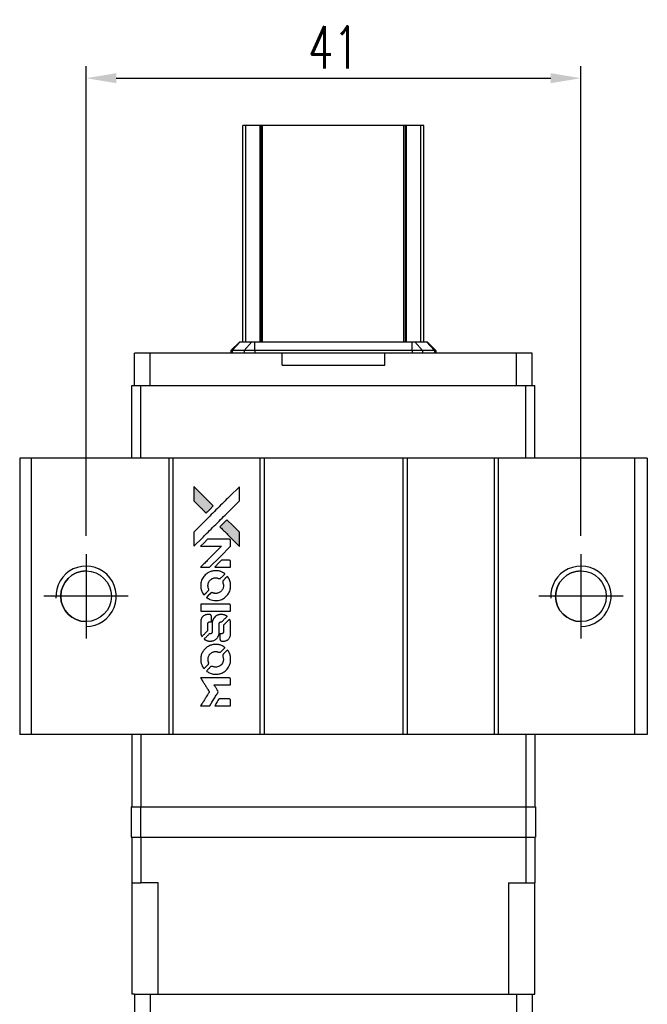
# Model space of a CAD drawing. Header units: millimetres. Extents: x 946 to 1186, y -5 to 179.
# Tile 2 of 3: x 967 to 1019, y 98 to 179. Entities that reach past the tile are written whole.
import ezdxf

# ---------------------------------------------------------------- set-up
doc = ezdxf.new("R2010")
doc.units = ezdxf.units.MM
doc.header["$LTSCALE"] = 0.1
doc.layers.get('0').update_dxf_attribs({"linetype": 'CONTINUOUS'})
doc.layers.get('Defpoints').update_dxf_attribs({"linetype": 'CONTINUOUS'})
doc.styles.add('DIM-7', font='SIMPLEX.shx', dxfattribs={"width": 0.7, "bigfont": 'chineset.shx'})
doc.dimstyles.new('CNS', dxfattribs={"dimtxt": 3.5, "dimasz": 2.5, "dimexe": 1, "dimexo": 1.5, "dimgap": 0.09, "dimtad": 0, "dimdsep": 46, "dimtxsty": 'DIM-7', "dimcen": 0.09, "dimclrd": 1, "dimclre": 1, "dimclrt": 4, "dimadec": 0, "dimazin": 0, "dimtfac": 1, "dimtix": 1, "dimtmove": 2, "dimatfit": 3, "dimfxl": 1, "dimtvp": 0.971429, "dimtolj": 1, "dimarcsym": 0})

# ---------------------------------------------------------------- blocks, each defined once
blk = doc.blocks.new('*D257')
at = {"color": 7, "lineweight": -2}
for p, q in [((972.945, 136.577), (972.945, 175.496)), ((1013.945, 136.577), (1013.945, 175.496)), ((975.445, 174.496), (1011.445, 174.496))]:
    blk.add_line(p, q, dxfattribs=at)
at = {"color": 7}
for points in [[(975.445, 174.913), (975.445, 174.079), (972.945, 174.496)], [(1011.445, 174.913), (1011.445, 174.079), (1013.945, 174.496)]]:
    blk.add_solid(points, dxfattribs=at)
at = {"layer": 'Defpoints', "color": 0}
for p in [(1013.945, 174.496), (972.945, 135.077), (1013.945, 135.077)]:
    blk.add_point(p, dxfattribs=at)
at = {"color": 7, "insert": (993.445, 177.046), "char_height": 3.5, "attachment_point": 5, "style": 'DIM-7'}
blk.add_mtext('\\A1;41', dxfattribs=at)
blk = doc.blocks.new('A$Ce5cb1b67')
at = {"linetype": 'Continuous'}
h = blk.add_hatch(color=256, dxfattribs=at)
h.dxf.hatch_style = 1
h.paths.add_polyline_path([(0, 18.166), (0, 17.579), (0, 16.992), (0.51, 16.487, 0.000288), (0.705, 16.293, 0.000479), (0.87, 16.13, 0.000013), (1.02, 15.982, 0.197177), (1.022, 15.981, 0.197497), (1.024, 15.982, 0.00004), (1.11, 16.066, 0.000834), (1.204, 16.16, 0.000506), (1.316, 16.272), (1.607, 16.563), (0.803, 17.364)])
h.paths.add_polyline_path([(2.749, 15.418), (2.457, 15.127, 0.000476), (2.345, 15.015, 0.000789), (2.251, 14.92, 0.000035), (2.166, 14.834, 0.19758), (2.165, 14.832, 0.198396), (2.166, 14.83, 0.000019), (2.282, 14.714, 0.000582), (2.41, 14.585, 0.000351), (2.562, 14.434, 0.000108), (3.208, 13.791, 0.000692), (3.535, 13.466, 0.000077), (3.761, 13.242, 0.197527), (3.769, 13.239, 0.410181), (3.773, 13.242, 0.000493), (3.775, 13.362, 0.002424), (3.776, 13.528, 0.000529), (3.776, 13.815), (3.776, 14.39), (3.262, 14.904)])
for points in [[(0.51, 16.487, 0.000288), (0.705, 16.293, 0.000479), (0.87, 16.13, 0.000013), (1.02, 15.982, 0.197177), (1.022, 15.981, 0.197497), (1.024, 15.982, 0.00004), (1.11, 16.066, 0.000836), (1.204, 16.16, 0.000505), (1.316, 16.272), (1.607, 16.563), (0.803, 17.364), (0, 18.166), (0, 17.579), (0, 16.992)], [(0.706, 13.929, -0.000056), (1.058, 14.28, -0.000021), (1.552, 14.773, -0.000021), (2.09, 15.309, -0.000025), (2.594, 15.812), (3.776, 16.991), (3.775, 17.576), (3.773, 18.16), (2.98, 17.372, 0.000274), (2.599, 16.993, 0.000123), (2.099, 16.495, 0.000121), (1.57, 15.968, 0.000165), (1.094, 15.492), (0, 14.401), (0, 13.812), (0, 13.224)], [(2.562, 14.434, 0.000108), (3.208, 13.791, 0.000692), (3.535, 13.466, 0.000077), (3.761, 13.242, 0.197527), (3.769, 13.239, 0.410182), (3.773, 13.242, 0.000493), (3.775, 13.362, 0.002424), (3.776, 13.528, 0.000529), (3.776, 13.815), (3.776, 14.39), (3.262, 14.904), (2.749, 15.418), (2.457, 15.127, 0.000476), (2.345, 15.015, 0.000789), (2.251, 14.92, 0.000035), (2.166, 14.834, 0.19758), (2.165, 14.832, 0.198396), (2.166, 14.83, 0.000019), (2.282, 14.714, 0.000582), (2.41, 14.585, 0.000351)], [(0.935, 11.489), (1.311, 11.489), (2.18, 12.36), (3.049, 13.23), (3.047, 13.472, 0.0008), (3.046, 13.628, 0.010795), (3.044, 13.685, 0.030495), (3.041, 13.717, 0.080372), (3.033, 13.738, 0.03816), (3.02, 13.759, 0.041799), (3.004, 13.776, 0.042486), (2.986, 13.791, 0.042078), (2.965, 13.802, 0.099276), (2.936, 13.809, 0.003302), (2.815, 13.811, 0.002586), (2.603, 13.812, 0.000204), (2.041, 13.811), (1.141, 13.809), (0.852, 13.52), (0.563, 13.23), (1.429, 13.227), (2.294, 13.224), (1.438, 12.373, 0.000253), (1.109, 12.045, 0.000412), (0.83, 11.766, 0.000041), (0.581, 11.517, 0.041338), (0.571, 11.505), (0.56, 11.489)], [(2.394, 11.489), (3.049, 11.489), (3.048, 11.734), (3.046, 11.978), (3.028, 12.006, 0.03146), (3.019, 12.019, 0.026444), (3.008, 12.032, 0.026444), (2.996, 12.043, 0.031457), (2.983, 12.052), (2.954, 12.069), (2.63, 12.071), (2.305, 12.073), (2.022, 11.786, 0.000745), (1.913, 11.675, 0.001228), (1.821, 11.581, 0.000087), (1.739, 11.497, 0.195134), (1.738, 11.494, 0.412117), (1.74, 11.492, 0.000048), (1.931, 11.491, 0.00109), (2.142, 11.49, 0.000653)], [(0.579, 9.827, 0.023681), (0.594, 9.724, 0.022402), (0.62, 9.621, 0.021929), (0.655, 9.519, 0.020503), (0.7, 9.418, 0.013745), (0.73, 9.361, 0.009767), (0.767, 9.298, 0.009658), (0.804, 9.241, 0.027804), (0.832, 9.203), (0.844, 9.189), (1.026, 9.371, 0.002053), (1.113, 9.459, 0.006738), (1.169, 9.518, 0.007826), (1.207, 9.559, 0.063909), (1.222, 9.581, 0.061532), (1.233, 9.613, 0.068674), (1.236, 9.646, 0.052072), (1.229, 9.686, 0.019648), (1.213, 9.739, -0.018366), (1.192, 9.805, -0.0288), (1.18, 9.862, -0.029061), (1.174, 9.921, -0.019155), (1.174, 9.988, -0.053809), (1.196, 10.133, -0.058833), (1.247, 10.266, -0.058566), (1.329, 10.384, -0.052525), (1.438, 10.484, -0.044733), (1.531, 10.541, -0.040573), (1.635, 10.583, -0.041123), (1.743, 10.606, -0.04951), (1.847, 10.61, -0.017369), (1.896, 10.605, -0.024255), (1.939, 10.597, -0.023787), (1.982, 10.585, -0.015798), (2.03, 10.567, 0.010631), (2.06, 10.555, 0.033653), (2.081, 10.549, 0.037806), (2.101, 10.546, 0.016307), (2.128, 10.545, 0.068179), (2.18, 10.553, 0.095747), (2.223, 10.574, 0.033418), (2.279, 10.624, 0.002133), (2.432, 10.781, 0.001452), (2.518, 10.869, 0.012393), (2.556, 10.91, 0.020479), (2.575, 10.935, 0.344362), (2.575, 10.944, 0.074287), (2.553, 10.964, 0.005454), (2.486, 11.006, 0.008391), (2.416, 11.049, 0.017097), (2.359, 11.079, 0.027375), (2.242, 11.129, 0.02835), (2.121, 11.166, 0.027723), (1.994, 11.189, 0.023913), (1.859, 11.199, 0.027047), (1.698, 11.195, 0.031685), (1.546, 11.173, 0.032425), (1.401, 11.133, 0.031013), (1.26, 11.073, 0.037914), (1.093, 10.974, 0.040153), (0.947, 10.853, 0.039834), (0.821, 10.709, 0.036173), (0.715, 10.542, 0.040752), (0.643, 10.379, 0.035885), (0.595, 10.199, 0.035491), (0.573, 10.012, 0.037615)], [(1.084, 8.959, 0.018008), (1.137, 8.924, 0.009842), (1.205, 8.884, 0.009807), (1.275, 8.847, 0.015716), (1.337, 8.819, 0.048467), (1.558, 8.749, 0.045841), (1.793, 8.722, 0.046006), (2.028, 8.738, 0.049638), (2.25, 8.796, 0.064819), (2.539, 8.949, 0.06695), (2.775, 9.17, 0.066691), (2.946, 9.445, 0.063505), (3.041, 9.761, 0.03135), (3.05, 9.841, 0.010439), (3.052, 9.96, 0.010391), (3.049, 10.079, 0.032408), (3.041, 10.158, 0.015696), (3.022, 10.252, 0.018095), (2.997, 10.34, 0.018551), (2.967, 10.423, 0.018352), (2.931, 10.505, 0.015568), (2.903, 10.559, 0.009832), (2.867, 10.62, 0.009795), (2.83, 10.677, 0.023727), (2.799, 10.717), (2.786, 10.733), (2.606, 10.556, 0.001528), (2.504, 10.455, 0.010022), (2.454, 10.403, 0.019586), (2.426, 10.37, 0.061865), (2.41, 10.344, 0.055054), (2.398, 10.306, 0.061607), (2.395, 10.268, 0.048725), (2.401, 10.223, 0.020221), (2.418, 10.164, -0.017722), (2.437, 10.101, -0.02685), (2.448, 10.045, -0.02759), (2.453, 9.989, -0.020233), (2.453, 9.926, -0.04793), (2.435, 9.807, -0.048386), (2.396, 9.694, -0.047866), (2.334, 9.59, -0.044964), (2.253, 9.496, -0.04333), (2.156, 9.418, -0.050921), (2.052, 9.363, -0.051473), (1.94, 9.33, -0.0459), (1.819, 9.318, -0.019014), (1.761, 9.321, -0.024114), (1.707, 9.327, -0.025081), (1.656, 9.339, -0.023892), (1.605, 9.356, 0.008624), (1.566, 9.37, 0.026486), (1.538, 9.378, 0.035074), (1.515, 9.382, 0.02756), (1.489, 9.383, 0.087163), (1.447, 9.374, 0.073291), (1.408, 9.352, 0.028074), (1.352, 9.303, 0.002594), (1.222, 9.175), (1.038, 8.991)], [(1.809, 7.853), (3.046, 7.855), (3.046, 8.097), (3.046, 8.34), (3.031, 8.369, 0.071429), (3.014, 8.393, 0.054799), (2.99, 8.414, 0.053585), (2.96, 8.429, 0.060698), (2.93, 8.437, 0.033975), (2.879, 8.441, 0.000112), (2.25, 8.441, 0.000726), (1.634, 8.44, 0.001084), (1.096, 8.437), (0.572, 8.433), (0.572, 8.143), (0.572, 7.852)], [(0.576, 6.042, 0.018538), (0.581, 6.005, 0.010695), (0.589, 5.96, 0.01068), (0.599, 5.916, 0.017678), (0.61, 5.879, 0.013849), (0.625, 5.837, 0.011814), (0.644, 5.794, 0.004513), (0.662, 5.754, 0.290035), (0.668, 5.75, 0.196418), (0.672, 5.752, 0.000124), (0.744, 5.823, 0.001477), (0.825, 5.903, 0.000898), (0.92, 5.997), (1.166, 6.244), (1.168, 6.553, -0.001471), (1.17, 6.786, -0.028714), (1.175, 6.858, -0.097073), (1.188, 6.898, -0.084199), (1.216, 6.933, -0.042698), (1.238, 6.949, -0.053912), (1.261, 6.96, -0.051004), (1.287, 6.967, -0.032967), (1.318, 6.969, 0.00807), (1.334, 6.969, 0.003023), (1.356, 6.97, 0.002994), (1.38, 6.971, 0.003629), (1.402, 6.972), (1.455, 6.976), (1.455, 7.213, 0.001618), (1.455, 7.325, 0.005206), (1.454, 7.4, 0.00535), (1.452, 7.453, 0.060675), (1.448, 7.473, 0.048484), (1.444, 7.484, 0.02389), (1.436, 7.498, 0.022812), (1.426, 7.511, 0.02462), (1.415, 7.524, 0.061781), (1.385, 7.548, 0.080179), (1.353, 7.561, 0.048561), (1.307, 7.567, 0.010021), (1.225, 7.569, 0.016602), (1.115, 7.565, 0.031409), (1.026, 7.554, 0.036474), (0.95, 7.533, 0.03439), (0.875, 7.501, 0.065928), (0.758, 7.42, 0.069066), (0.668, 7.312, 0.065697), (0.608, 7.178, 0.051559), (0.578, 7.022, 0.020904), (0.574, 6.939, 0.000451), (0.573, 6.53, 0.000419), (0.572, 6.12, 0.022759)], [(0.896, 5.5, 0.023289), (0.955, 5.463, 0.026845), (1.015, 5.432, 0.026047), (1.079, 5.408, 0.019751), (1.151, 5.388, 0.013249), (1.192, 5.379, 0.025169), (1.226, 5.375, 0.016532), (1.267, 5.373, 0.002937), (1.346, 5.372, 0.003317), (1.415, 5.373, 0.011808), (1.46, 5.374, 0.01777), (1.493, 5.378, 0.021476), (1.525, 5.383, 0.04325), (1.656, 5.424, 0.045753), (1.776, 5.486, 0.04649), (1.88, 5.569, 0.047672), (1.967, 5.668, 0.025315), (1.995, 5.711, 0.015208), (2.023, 5.764, 0.01512), (2.049, 5.82, 0.022488), (2.067, 5.87, 0.027857), (2.088, 5.948, 0.034138), (2.097, 6.022, 0.014286), (2.101, 6.136, 0.00124), (2.102, 6.426, -0.00103), (2.102, 6.604, -0.002552), (2.103, 6.735, -0.001594), (2.105, 6.834, -0.047676), (2.108, 6.858, -0.085307), (2.125, 6.902, -0.097789), (2.156, 6.934, -0.085947), (2.199, 6.956, -0.051339), (2.257, 6.966, 0.014634), (2.276, 6.969, 0.015028), (2.295, 6.972, 0.014927), (2.312, 6.976, 0.059415), (2.322, 6.98, 0.070595), (2.342, 6.995, 0.00028), (2.55, 7.2, 0.000111), (2.762, 7.41, 0.200239), (2.766, 7.419, 0.268906), (2.763, 7.425, 0.001866), (2.711, 7.454, 0.007532), (2.662, 7.481, 0.017818), (2.624, 7.499, 0.013256), (2.583, 7.515, 0.011636), (2.538, 7.531, 0.011528), (2.493, 7.544, 0.012303), (2.448, 7.555, 0.0423), (2.378, 7.565, 0.013657), (2.273, 7.567, 0.013857), (2.167, 7.563, 0.037428), (2.092, 7.553, 0.014927), (2.043, 7.541, 0.0122), (1.99, 7.525, 0.012518), (1.941, 7.507, 0.023062), (1.903, 7.49, 0.065961), (1.763, 7.395, 0.06055), (1.648, 7.265, 0.059676), (1.567, 7.11, 0.060497), (1.525, 6.94, 0.025683), (1.522, 6.904, 0.001528), (1.52, 6.793, 0.002124), (1.519, 6.655, 0.001173), (1.519, 6.485, -0.000809), (1.518, 6.188, -0.017164), (1.515, 6.1, -0.063931), (1.506, 6.053, -0.108429), (1.485, 6.02, -0.052941), (1.463, 6.001, -0.063675), (1.438, 5.988, -0.050562), (1.407, 5.98, -0.020337), (1.363, 5.976, 0.009897), (1.336, 5.973, 0.016482), (1.313, 5.97, 0.019019), (1.296, 5.967, 0.06043), (1.284, 5.962, 0.076267), (1.258, 5.943, 0.00054), (1.066, 5.749, 0.000307), (0.87, 5.55, 0.142594), (0.862, 5.535, 0.232419), (0.863, 5.53, 0.022995), (0.871, 5.521, 0.024627), (0.882, 5.511, 0.015407)], [(2.177, 5.467, 0.065483), (2.191, 5.439, 0.053271), (2.213, 5.413, 0.052018), (2.24, 5.392, 0.0556), (2.271, 5.377, 0.036839), (2.291, 5.372, 0.026922), (2.314, 5.369, 0.016905), (2.345, 5.367, 0.004317), (2.396, 5.367, 0.016369), (2.503, 5.371, 0.029936), (2.589, 5.382, 0.03418), (2.666, 5.402, 0.031327), (2.741, 5.433, 0.046935), (2.833, 5.489, 0.054053), (2.908, 5.558, 0.053701), (2.967, 5.643, 0.045364), (3.01, 5.743, 0.032479), (3.033, 5.831, 0.03386), (3.044, 5.921, 0.013578), (3.048, 6.061, 0.001155), (3.047, 6.423, 0.000413), (3.046, 6.734, 0.005008), (3.044, 6.853, 0.013199), (3.04, 6.921, 0.033956), (3.033, 6.969, 0.013909), (3.021, 7.019, 0.010864), (3.004, 7.073, 0.010938), (2.987, 7.122, 0.028702), (2.972, 7.156), (2.959, 7.182), (2.706, 6.932), (2.454, 6.683), (2.454, 6.391, -0.001504), (2.454, 6.266, -0.00328), (2.452, 6.171, -0.001901), (2.451, 6.096, -0.061333), (2.448, 6.078, -0.063621), (2.437, 6.053, -0.048633), (2.42, 6.029, -0.046769), (2.397, 6.007, -0.047961), (2.371, 5.99, -0.02678), (2.349, 5.98, -0.050957), (2.33, 5.975, -0.029398), (2.305, 5.973, -0.00401), (2.252, 5.971), (2.165, 5.968), (2.166, 5.734, 0.001061), (2.166, 5.594, 0.009147), (2.167, 5.531, 0.020721), (2.171, 5.494, 0.051619)], [(0.578, 3.727, 0.024131), (0.595, 3.621, 0.022344), (0.622, 3.514, 0.021883), (0.658, 3.408, 0.020884), (0.705, 3.303, 0.010669), (0.736, 3.244, 0.010389), (0.77, 3.186, 0.010913), (0.803, 3.134, 0.022227), (0.832, 3.095), (0.843, 3.08), (1.028, 3.268, 0.002452), (1.099, 3.341, 0.003628), (1.161, 3.406, 0.001662), (1.213, 3.462, 0.070159), (1.222, 3.476, 0.047671), (1.227, 3.486, 0.018624), (1.23, 3.502, 0.017921), (1.233, 3.519, 0.018804), (1.235, 3.536, 0.018255), (1.235, 3.56, 0.041312), (1.233, 3.577, 0.037164), (1.228, 3.596, 0.012342), (1.219, 3.622, -0.015101), (1.196, 3.684, -0.035998), (1.183, 3.732, -0.033244), (1.178, 3.784, -0.011249), (1.176, 3.86, -0.004059), (1.176, 3.921, -0.019693), (1.178, 3.956, -0.027943), (1.183, 3.985, -0.014411), (1.191, 4.02, -0.033089), (1.22, 4.104, -0.033887), (1.259, 4.183, -0.034021), (1.309, 4.255, -0.033942), (1.368, 4.32, -0.02816), (1.435, 4.378, -0.035032), (1.504, 4.424, -0.035269), (1.578, 4.459, -0.029196), (1.662, 4.486, -0.037862), (1.758, 4.504, -0.043657), (1.851, 4.505, -0.043064), (1.943, 4.491, -0.035184), (2.039, 4.46, 0.033699), (2.085, 4.445, 0.052815), (2.125, 4.439, 0.059167), (2.163, 4.442, 0.058972), (2.199, 4.454, 0.059208), (2.226, 4.471, 0.021125), (2.262, 4.502, 0.008691), (2.32, 4.559, 0.000851), (2.457, 4.698, 0.001873), (2.527, 4.77, 0.013884), (2.559, 4.805, 0.022355), (2.576, 4.826, 0.341453), (2.576, 4.835, 0.073011), (2.556, 4.853, 0.004587), (2.49, 4.896, 0.00748), (2.422, 4.938, 0.016837), (2.369, 4.967, 0.028606), (2.24, 5.024, 0.031352), (2.109, 5.063, 0.031004), (1.973, 5.087, 0.0268), (1.828, 5.094, 0.026698), (1.674, 5.086, 0.03002), (1.528, 5.062, 0.030357), (1.388, 5.02, 0.028554), (1.25, 4.961, 0.062944), (0.996, 4.791, 0.062206), (0.79, 4.563, 0.062448), (0.647, 4.291, 0.064355), (0.578, 3.996, 0.017377), (0.574, 3.937, 0.008369), (0.573, 3.861, 0.008367), (0.574, 3.785, 0.01757)], [(1.082, 2.854, 0.064158), (1.368, 2.701, 0.06356), (1.686, 2.625, 0.064004), (2.01, 2.631, 0.066747), (2.317, 2.72, 0.04321), (2.509, 2.825, 0.044737), (2.678, 2.96, 0.044901), (2.819, 3.123, 0.044184), (2.93, 3.309, 0.026293), (2.99, 3.451, 0.033344), (3.028, 3.587, 0.033227), (3.049, 3.728, 0.025815), (3.053, 3.883, 0.023119), (3.042, 4.031, 0.031044), (3.018, 4.163, 0.031337), (2.978, 4.29, 0.024258), (2.919, 4.423, 0.015622), (2.894, 4.47, 0.008495), (2.861, 4.525, 0.008415), (2.826, 4.578, 0.020814), (2.799, 4.616), (2.785, 4.632), (2.605, 4.455, 0.002843), (2.472, 4.321, 0.033917), (2.424, 4.266, 0.087906), (2.404, 4.225, 0.073302), (2.396, 4.176, 0.022047), (2.397, 4.152, 0.026465), (2.401, 4.13, 0.022233), (2.407, 4.106, 0.009985), (2.416, 4.074, -0.039011), (2.445, 3.959, -0.044398), (2.454, 3.847, -0.045096), (2.443, 3.735, -0.04265), (2.412, 3.626, -0.071154), (2.327, 3.471, -0.068827), (2.201, 3.345, -0.068713), (2.045, 3.257, -0.070507), (1.873, 3.216, -0.028605), (1.799, 3.213, -0.031418), (1.728, 3.219, -0.031044), (1.657, 3.234, -0.02668), (1.585, 3.258, 0.038913), (1.543, 3.271, 0.043732), (1.5, 3.277, 0.047754), (1.461, 3.275, 0.075756), (1.429, 3.265, 0.07294), (1.413, 3.254, 0.003456), (1.364, 3.209, 0.005023), (1.301, 3.149, 0.002422), (1.223, 3.072, 0.000819), (1.153, 3.002, 0.001349), (1.093, 2.943, 0.0001), (1.041, 2.889, 0.205335), (1.04, 2.887, 0.219821), (1.041, 2.885, 0.002494), (1.052, 2.876, 0.007089), (1.066, 2.866, 0.004494)], [(0.941, 0), (1.315, 0), (1.377, 0.102, -0.000297), (1.416, 0.165, -0.000037), (1.499, 0.302, -0.000043), (1.599, 0.465, -0.000036), (1.705, 0.638, 0.000044), (1.809, 0.807, 0.000063), (1.902, 0.958, 0.000035), (1.98, 1.086, 0.0009), (2.001, 1.121), (2.031, 1.17), (1.991, 1.236, 0.001175), (1.968, 1.274, 0.000208), (1.924, 1.345, 0.000225), (1.872, 1.428, 0.000203), (1.818, 1.513, -0.000711), (1.768, 1.595, -0.001119), (1.724, 1.666, -0.000263), (1.686, 1.727, -0.04589), (1.683, 1.734, -0.519312), (1.687, 1.74, -0.001914), (1.787, 1.742, -0.003124), (1.952, 1.743, -0.000285), (2.364, 1.744), (3.049, 1.744), (3.049, 1.982, 0.001727), (3.048, 2.154, 0.025279), (3.045, 2.214, 0.073886), (3.036, 2.249, 0.07426), (3.017, 2.28, 0.03264), (3.009, 2.288, 0.01784), (2.999, 2.297, 0.017712), (2.988, 2.305, 0.026854), (2.977, 2.311), (2.954, 2.324), (1.759, 2.325), (0.565, 2.327), (0.573, 2.314, -0.004595), (0.579, 2.304, -0.00016), (0.602, 2.268, -0.000298), (0.629, 2.225, -0.000208), (0.659, 2.177, 0.000986), (0.747, 2.034, 0.00025), (0.891, 1.804, 0.000268), (1.045, 1.558, 0.000436), (1.177, 1.349, -0.002932), (1.219, 1.28, -0.004718), (1.255, 1.221, -0.001113), (1.285, 1.169, -0.227179), (1.286, 1.163, -0.045982), (1.283, 1.158, -0.000145), (1.24, 1.088, -0.000825), (1.192, 1.009, -0.000517), (1.134, 0.917, 0.000056), (0.938, 0.601, 0.000289), (0.83, 0.427, 0.000481), (0.75, 0.297, 0.000418), (0.665, 0.16), (0.567, 0)], [(2.391, 0), (3.049, 0), (3.049, 0.24, 0.000842), (3.049, 0.392, 0.010591), (3.047, 0.45, 0.028995), (3.044, 0.482, 0.069543), (3.037, 0.505, 0.051063), (3.024, 0.526, 0.039932), (3.006, 0.546, 0.039414), (2.985, 0.564, 0.045845), (2.963, 0.577, 0.094811), (2.94, 0.582, 0.007124), (2.875, 0.584, 0.004713), (2.765, 0.586, 0.000534), (2.515, 0.586), (2.088, 0.585), (2.051, 0.525, 0.000828), (1.942, 0.349, 0.000879), (1.837, 0.177, 0.000048), (1.734, 0.008, 0.137596), (1.732, 0.003, 0.413028), (1.733, 0.002, 0.000016), (1.926, 0.001, 0.000623), (2.138, 0, 0.000374)]]:
    blk.add_lwpolyline(points, format="xyb", close=True)

msp = doc.modelspace()

# ---------------------------------------------------------------- linework, layer by layer
at = {"color": 7, "linetype": 'Continuous', "lineweight": 25}
for p, q in [((986.177, 170.577), (985.925, 170.577)), ((985.925, 152.667), (985.925, 170.577)), ((985.925, 170.577), (985.925, 170.577)), ((985.925, 152.667), (985.925, 170.577)), ((987.365, 170.577), (986.177, 170.577)), ((986.177, 152.667), (986.177, 170.577)), ((987.451, 170.577), (987.365, 170.577)), ((987.365, 152.667), (987.365, 170.577)), ((987.575, 170.577), (987.451, 170.577)), ((987.451, 152.667), (987.451, 170.577)), ((987.575, 152.667), (987.575, 170.577)), ((999.275, 170.577), (987.575, 170.577)), ((999.275, 152.667), (999.275, 170.577)), ((999.4, 170.577), (999.275, 170.577)), ((999.485, 170.577), (999.4, 170.577)), ((999.4, 152.667), (999.4, 170.577)), ((1000.674, 170.577), (999.485, 170.577)), ((999.485, 152.667), (999.485, 170.577)), ((1000.674, 152.667), (1000.674, 170.577)), ((1000.925, 152.667), (1000.925, 170.577)), ((1000.925, 152.667), (1000.925, 170.577)), ((984.936, 151.927), (985.676, 152.667)), ((985.063, 151.927), (985.709, 152.667)), ((985.676, 152.667), (985.709, 152.667)), ((985.709, 152.667), (986.69, 152.667)), ((986.044, 151.927), (986.69, 152.667)), ((986.69, 152.667), (986.916, 152.667)), ((986.916, 151.927), (986.916, 152.667)), ((986.916, 152.667), (999.955, 152.667)), ((999.955, 151.927), (999.955, 152.667)), ((999.955, 152.667), (1000.181, 152.667)), ((1000.827, 151.927), (1000.181, 152.667)), ((1000.181, 152.667), (1001.162, 152.667)), ((1001.808, 151.927), (1001.162, 152.667)), ((1001.162, 152.667), (1001.196, 152.667)), ((1001.936, 151.927), (1001.196, 152.667)), ((976.96, 149.027), (976.96, 151.727)), ((978.262, 151.727), (976.96, 151.727)), ((978.262, 149.027), (978.262, 151.727)), ((989.186, 151.727), (978.262, 151.727)), ((985.063, 151.927), (984.936, 151.927)), ((984.936, 151.927), (984.936, 151.727)), ((986.044, 151.927), (985.063, 151.927)), ((985.063, 151.927), (985.063, 151.727)), ((986.916, 151.927), (986.044, 151.927)), ((986.044, 151.927), (986.044, 151.727)), ((999.955, 151.927), (986.916, 151.927)), ((986.916, 151.927), (986.916, 151.727)), ((989.186, 150.727), (989.186, 151.727)), ((997.686, 150.727), (997.686, 151.727)), ((1008.609, 151.727), (997.686, 151.727)), ((1000.827, 151.927), (999.955, 151.927)), ((999.955, 151.927), (999.955, 151.727)), ((1000.827, 151.927), (1000.827, 151.727)), ((1001.808, 151.927), (1000.827, 151.927)), ((1001.808, 151.927), (1001.808, 151.727)), ((1001.936, 151.927), (1001.808, 151.927)), ((1001.936, 151.927), (1001.936, 151.727)), ((1008.609, 149.027), (1008.609, 151.727)), ((1009.91, 151.727), (1008.609, 151.727)), ((1009.91, 149.027), (1009.91, 151.727)), ((989.186, 150.727), (997.686, 150.727)), ((976.726, 143.027), (976.726, 149.027)), ((976.726, 149.027), (977.484, 149.027)), ((977.484, 143.027), (977.484, 149.027)), ((977.484, 149.027), (1009.367, 149.027)), ((1009.367, 143.027), (1009.367, 149.027)), ((1009.367, 149.027), (1010.125, 149.027)), ((1010.125, 143.027), (1010.125, 149.027)), ((967.445, 143.027), (967.445, 120.127)), ((968.395, 143.027), (967.445, 143.027)), ((968.395, 143.027), (968.395, 120.127)), ((979.795, 143.027), (968.395, 143.027)), ((979.795, 143.027), (979.795, 120.127)), ((980.145, 143.027), (979.795, 143.027)), ((980.145, 143.027), (980.145, 120.127)), ((987.345, 143.027), (980.145, 143.027)), ((987.345, 143.027), (987.345, 120.127)), ((987.695, 143.027), (987.345, 143.027)), ((987.695, 143.027), (987.695, 120.127)), ((999.195, 143.027), (987.695, 143.027)), ((999.195, 143.027), (999.195, 120.127)), ((999.545, 143.027), (999.195, 143.027)), ((999.545, 143.027), (999.545, 120.127)), ((1006.745, 143.027), (999.545, 143.027)), ((1006.745, 143.027), (1006.745, 120.127)), ((1007.095, 143.027), (1006.745, 143.027)), ((1007.095, 143.027), (1007.095, 120.127)), ((1018.395, 143.027), (1007.095, 143.027)), ((1018.395, 143.027), (1018.395, 120.127)), ((1019.445, 143.027), (1018.395, 143.027)), ((1019.445, 143.027), (1019.445, 120.127)), ((968.395, 120.127), (967.445, 120.127)), ((979.795, 120.127), (968.395, 120.127)), ((976.726, 120.127), (976.726, 114.127)), ((977.484, 120.127), (977.484, 114.127)), ((980.145, 120.127), (979.795, 120.127)), ((987.345, 120.127), (980.145, 120.127)), ((987.695, 120.127), (987.345, 120.127)), ((999.195, 120.127), (987.695, 120.127)), ((999.545, 120.127), (999.195, 120.127)), ((1006.745, 120.127), (999.545, 120.127)), ((1007.095, 120.127), (1006.745, 120.127)), ((1018.395, 120.127), (1007.095, 120.127)), ((1009.367, 120.127), (1009.367, 114.127)), ((1010.125, 120.127), (1010.125, 114.127)), ((1019.445, 120.127), (1018.395, 120.127)), ((976.682, 114.127), (976.682, 111.627)), ((976.682, 114.127), (977.466, 114.127)), ((977.466, 114.127), (977.466, 111.627)), ((977.466, 114.127), (1009.385, 114.127)), ((1009.385, 114.127), (1009.385, 111.627)), ((1009.385, 114.127), (1010.169, 114.127)), ((1010.169, 114.127), (1010.169, 111.627)), ((976.682, 111.627), (977.466, 111.627)), ((976.725, 111.627), (976.725, 107.827)), ((977.466, 111.627), (1009.385, 111.627)), ((977.484, 111.627), (977.484, 107.827)), ((1009.367, 111.627), (1009.367, 107.827)), ((1009.385, 111.627), (1010.169, 111.627)), ((1010.125, 111.627), (1010.125, 107.827)), ((976.725, 107.827), (977.484, 107.827)), ((976.725, 107.827), (976.725, 98.627)), ((978.905, 107.827), (977.484, 107.827)), ((978.905, 98.627), (978.905, 107.827)), ((1007.945, 107.827), (1009.367, 107.827)), ((1007.945, 107.827), (1007.945, 98.627)), ((1009.367, 107.827), (1010.125, 107.827)), ((1010.125, 98.627), (1010.125, 107.827)), ((976.96, 98.627), (976.725, 98.627)), ((976.96, 98.627), (976.96, 95.927)), ((976.96, 98.627), (978.262, 98.627)), ((978.262, 98.627), (978.262, 95.927)), ((978.262, 98.627), (978.905, 98.627)), ((978.905, 98.627), (1007.945, 98.627)), ((1007.945, 98.627), (1008.609, 98.627)), ((1008.609, 98.627), (1008.609, 95.927)), ((1008.609, 98.627), (1009.91, 98.627)), ((1009.91, 98.627), (1009.91, 95.927)), ((1009.91, 98.627), (1010.125, 98.627))]:
    msp.add_line(p, q, dxfattribs=at)
for p, q in [((972.945, 135.077), (972.945, 128.077)), ((1013.945, 135.077), (1013.945, 128.077)), ((976.445, 131.577), (969.445, 131.577)), ((1017.445, 131.577), (1010.445, 131.577))]:
    msp.add_line(p, q)
for centre in [(972.945, 131.577), (1013.945, 131.577)]:
    msp.add_circle(centre, 2.1, dxfattribs=at)
for centre in [(972.945, 131.577), (1013.945, 131.577)]:
    msp.add_arc(centre, 2.5, 270, 183.42717)
for centre, start, end in [((972.945, 131.577), 90, 180), ((1013.945, 131.577), 90, 180), ((972.945, 131.577), 180, 270), ((1013.945, 131.577), 180, 270)]:
    msp.add_arc(centre, 2.1, start, end, dxfattribs=at)
for points, knots in [([(1000.925, 170.577), (1000.925, 170.577), (1000.902, 170.577), (1000.806, 170.577), (1000.738, 170.577), (1000.674, 170.577)], [0, 0, 0, 0, 0.5, 0.5, 1, 1, 1, 1]), ([(997.686, 151.727), (997.686, 151.727), (997.582, 151.727), (997.151, 151.727), (996.824, 151.727), (996.228, 151.727), (996.013, 151.727), (995.676, 151.727), (995.562, 151.727), (995.326, 151.727), (995.204, 151.727), (994.573, 151.727), (994.005, 151.727), (992.866, 151.727), (992.298, 151.727), (991.667, 151.727), (991.545, 151.727), (991.309, 151.727), (991.195, 151.727), (990.858, 151.727), (990.643, 151.727), (990.047, 151.727), (989.72, 151.727), (989.289, 151.727), (989.186, 151.727), (989.186, 151.727)], [0, 0, 0, 0, 0.125, 0.125, 0.25, 0.25, 0.3125, 0.3125, 0.34375, 0.34375, 0.375, 0.375, 0.5, 0.5, 0.625, 0.625, 0.65625, 0.65625, 0.6875, 0.6875, 0.75, 0.75, 0.875, 0.875, 1, 1, 1, 1])]:
    msp.add_open_spline(points, degree=3, knots=knots, dxfattribs=at)

# ---------------------------------------------------------------- block references
msp.add_blockref('A$Ce5cb1b67', (981.872, 122.497))

# ---------------------------------------------------------------- dimensions: what is measured, and where the dimension line sits
at = {"color": 7}
dim = msp.add_linear_dim(base=(1013.945, 174.496), p1=(972.945, 135.077), p2=(1013.945, 135.077), dimstyle='CNS', override={"dimgap": 0.8, "dimtad": 1, "dimclrd": 7, "dimclre": 7, "dimclrt": 7, "dimadec": 2, "dimazin": 2, "dimtmove": 1}, dxfattribs=at)
dim.commit()
dim.dimension.update_dxf_attribs({"geometry": '*D257', "text_midpoint": (993.445, 177.046)})

doc.saveas('drawing.dxf')
